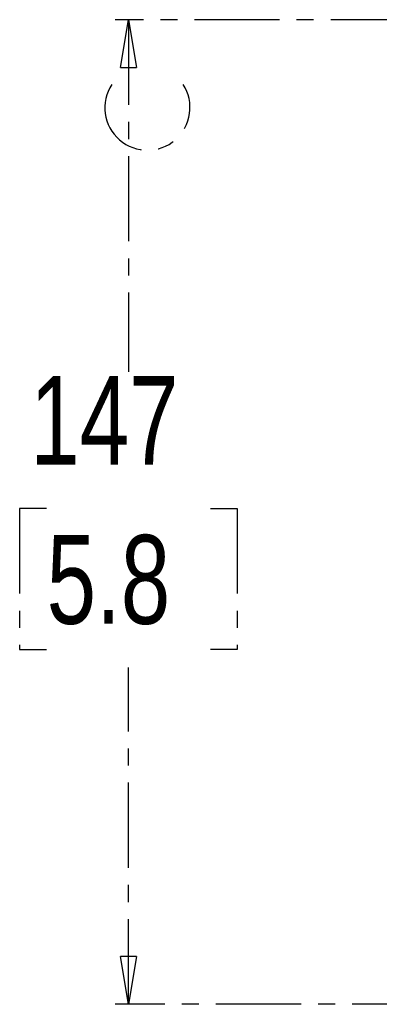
# Model space of a CAD drawing. Header units: millimetres. Extents: x 12 to 859, y 4 to 555.
# Tile 22 of 70: x 299 to 325, y 217 to 290. Entities that reach past the tile are written whole.
import ezdxf

# ---------------------------------------------------------------- set-up
doc = ezdxf.new("R2010")
doc.units = ezdxf.units.MM
doc.linetypes.add('CENTER', pattern=[10.16, 6.35, -1.27, 1.27, -1.27])
doc.layers.add('DEFAULT_1', color=7, linetype='CENTER')
doc.styles.add('SLDTEXTSTYLE2', font='TXT', dxfattribs={"width": 0.75})
doc.dimstyles.new('SLDDIMSTYLE3', dxfattribs={"dimtxt": 6.614583, "dimasz": 3.556, "dimexe": 0, "dimexo": 0.0625, "dimgap": 1.653646, "dimtad": 0, "dimtih": 1, "dimtoh": 1, "dimdec": 0, "dimlfac": 2, "dimrnd": 1e-09, "dimzin": 12, "dimdsep": 46, "dimtxsty": 'SLDTEXTSTYLE2', "dimblk1": 'CLOSED', "dimblk2": 'CLOSED', "dimsah": 1, "dimcen": 0.09, "dimadec": 0, "dimazin": 3, "dimtfac": 1, "dimtdec": 0, "dimtofl": 0, "dimtmove": 0, "dimatfit": 3, "dimldrblk": 'CLOSED', "dimfxl": 1, "dimfrac": 2, "dimtolj": 1, "dimtzin": 12, "dimarcsym": 0})

# ---------------------------------------------------------------- blocks, each defined once
blk = doc.blocks.new('_Closed')
at = {"color": 0, "linetype": 'ByBlock', "lineweight": -2}
for p, q in [((-1, 0.166667), (0, 0)), ((-1, 0.166667), (-1, -0.166667)), ((0, 0), (-1, -0.166667)), ((0, 0), (-1, 0))]:
    blk.add_line(p, q, dxfattribs=at)
blk = doc.blocks.new('_D_2')
at = {"layer": 'DEFAULT_1'}
for p, q in [((348.384, 290.439), (305.63, 290.439)), ((306.63, 290.439), (306.63, 264.196)), ((300.523, 254.035), (298.511, 254.035)), ((298.511, 254.035), (298.511, 243.525)), ((312.736, 254.035), (314.748, 254.035)), ((314.748, 254.035), (314.748, 243.525)), ((298.511, 243.525), (300.523, 243.525)), ((314.748, 243.525), (312.736, 243.525)), ((306.63, 217.096), (306.63, 242.184)), ((360.141, 217.096), (305.63, 217.096))]:
    blk.add_line(p, q, dxfattribs=at)
at = {"layer": 'DEFAULT_1', "xscale": 3.556, "yscale": 3.556}
for p, rotation in [((306.63, 290.439, 0.088), 90), ((306.63, 217.096, 0.088), 270)]:
    blk.add_blockref('_Closed', p, dxfattribs=dict(at, rotation=rotation))
at = {"layer": 'DEFAULT_1', "char_height": 6.6146, "attachment_point": 1, "style": 'SLDTEXTSTYLE2'}
for s, insert in [('147', (299.298, 263.903)), ('5.8', (300.523, 252.052))]:
    blk.add_mtext(s, dxfattribs=dict(at, insert=insert))

msp = doc.modelspace()

# ---------------------------------------------------------------- linework, layer by layer
at = {"layer": 'DEFAULT_1'}
msp.add_arc((308.044, 283.889), 3.175, 147.01356, 32.98644, dxfattribs=at)

# ---------------------------------------------------------------- dimensions: what is measured, and where the dimension line sits
dim = msp.add_linear_dim(base=(306.63, 217.096), p1=(349.384, 290.439), p2=(361.141, 217.096), angle=90, dimstyle='SLDDIMSTYLE3', dxfattribs=at)
dim.commit()
dim.dimension.update_dxf_attribs({"geometry": '_D_2', "text_midpoint": (306.63, 253.19), "dimtype": 160})

doc.saveas('drawing.dxf')
